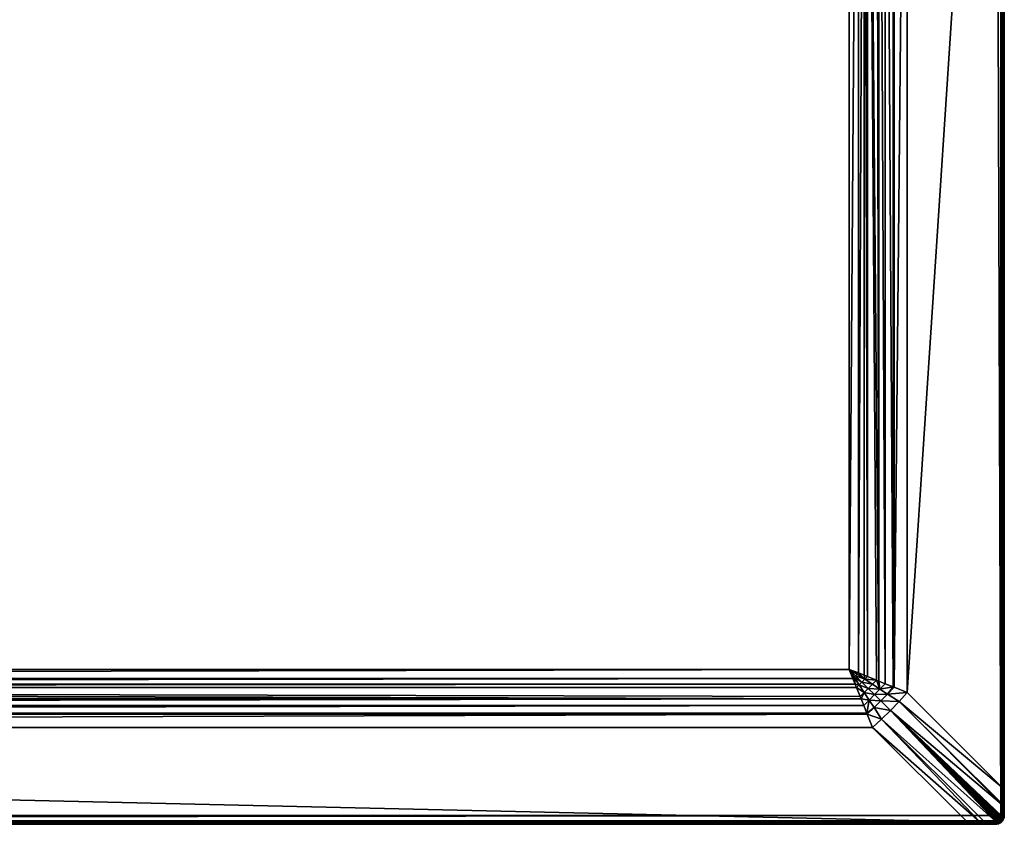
# Model space of a CAD drawing. Header units: inches. Extents: x 12 to 2412, y 21 to 921.
# Tile 5 of 6: x 1862 to 2412, y 21 to 471. Entities that reach past the tile are written whole.
import ezdxf

# ---------------------------------------------------------------- set-up
doc = ezdxf.new("R2010")
doc.units = ezdxf.units.IN
doc.header["$MEASUREMENT"] = 0
doc.layers.get('0').update_dxf_attribs({"true_color": 0x863b08})

msp = doc.modelspace()

# ---------------------------------------------------------------- meshes
at = {"color": 61, "true_color": 0xd6e5a6}
mesh = msp.add_polyface(dxfattribs=at)
corners = [(495.23, 921.07, 717.5), (33.04, 921.07, 714.93), (17.23, 921.07, 717.5), (973.23, 921.07, 717.5), (973.23, 921.07, 714.93), (495.23, 921.07, 714.93), (17.23, 21.07, 717.5), (33.04, 21.07, 714.93), (495.23, 21.07, 717.5), (495.23, 21.07, 714.93), (973.23, 21.07, 717.5), (2407.23, 919.07, 719.5), (17.23, 919.07, 719.5), (14.23, 26.07, 719.5), (96.1, 838.71, 689.6), (95.59, 842.65, 689.87), (96.86, 839.47, 689.63), (98.89, 834.4, 689.5), (95.34, 837.95, 689.59), (94.58, 837.19, 689.6), (98.89, 107.74, 689.5), (93.82, 836.43, 689.63), (96.86, 102.67, 689.63), (96.1, 103.43, 689.6), (95.34, 104.19, 689.59), (94.58, 104.95, 689.6), (1451.23, 921.07, 717.5), (17.23, 921.04, 717.85), (2407.23, 921.04, 717.85), (17.23, 920.95, 718.18), (2407.23, 920.95, 718.18), (17.23, 920.8, 718.5), (2407.23, 920.8, 718.5), (17.23, 920.6, 718.79), (2407.23, 920.6, 718.79), (17.23, 920.36, 719.03), (2407.23, 920.36, 719.03), (17.23, 920.07, 719.23), (2407.23, 920.07, 719.23), (17.23, 919.75, 719.38), (2407.23, 919.75, 719.38), (17.23, 919.42, 719.47), (2407.23, 919.42, 719.47), (17.23, 21.1, 717.85), (2407.23, 21.19, 718.18), (17.23, 21.19, 718.18), (2407.23, 21.34, 718.5), (17.23, 21.34, 718.5), (2407.23, 21.54, 718.79), (17.23, 21.54, 718.79), (2407.23, 21.78, 719.03), (17.23, 21.78, 719.03), (2407.23, 22.07, 719.23), (17.23, 22.07, 719.23), (2407.23, 22.39, 719.38), (17.23, 22.39, 719.38), (2407.23, 22.72, 719.47), (17.23, 22.72, 719.47), (2407.23, 23.07, 719.5), (17.23, 23.07, 719.5), (33.04, 921.05, 714.62), (33.04, 21.09, 714.62), (973.23, 21.07, 714.93)]
mesh.append_faces([[corners[k] for k in face] for face in [(0, 1, 2), (3, 4, 0), (0, 4, 5), (0, 5, 1), (6, 7, 8), (8, 7, 9), (8, 9, 10), (11, 12, 13), (14, 15, 16), (14, 16, 17), (18, 17, 19), (18, 14, 17), (17, 20, 21), (20, 22, 23), (24, 20, 23), (24, 25, 20), (26, 3, 27), (27, 3, 0), (27, 0, 2), (28, 27, 29), (30, 29, 31), (32, 31, 33), (34, 33, 35), (36, 35, 37), (38, 37, 39), (40, 39, 41), (42, 41, 12), (6, 8, 43), (43, 8, 10), (43, 44, 45), (45, 46, 47), (47, 48, 49), (49, 50, 51), (51, 52, 53), (53, 54, 55), (55, 56, 57), (57, 58, 59), (1, 5, 60), (60, 5, 4), (61, 62, 9), (61, 9, 7)]], dxfattribs={"color": 61})
mesh = msp.add_polyface(dxfattribs=at)
corners = [(973.23, 921.07, 717.5), (1451.23, 921.07, 714.93), (973.23, 921.07, 714.93), (973.23, 21.07, 717.5), (495.23, 21.07, 714.93), (973.23, 21.07, 714.93), (1451.23, 21.07, 717.5), (2410.23, 26.07, 719.5), (14.23, 26.07, 719.5), (17.23, 23.07, 719.5), (2325.56, 834.4, 689.5), (98.89, 107.74, 689.5), (98.89, 834.4, 689.5), (33.04, 22.42, 713.04), (85.92, 75.3, 694.91), (2391.41, 22.42, 713.04), (33.04, 919.72, 713.04), (2338.53, 866.84, 694.91), (85.92, 866.84, 694.91), (95.59, 842.65, 689.87), (2327.59, 839.47, 689.63), (96.86, 839.47, 689.63), (94.84, 844.53, 690.01), (2329.61, 844.53, 690.01), (92.83, 849.55, 690.65), (2332.13, 850.84, 690.88), (89.09, 858.92, 692.56), (2333.61, 854.53, 691.55), (90.84, 854.53, 691.55), (92.32, 850.84, 690.88), (88.88, 859.45, 692.69), (2335.58, 859.45, 692.69), (94.84, 97.61, 690.01), (2332.13, 91.3, 690.88), (92.83, 92.59, 690.65), (2335.58, 82.69, 692.69), (88.88, 82.69, 692.69), (2335.37, 83.22, 692.56), (89.09, 83.22, 692.56), (2333.61, 87.61, 691.55), (90.84, 87.61, 691.55), (92.32, 91.3, 690.88), (2325.56, 107.74, 689.5), (96.86, 102.67, 689.63), (2327.59, 102.67, 689.63), (95.59, 99.49, 689.87), (2328.86, 99.49, 689.87), (2407.23, 21.1, 717.85), (17.23, 21.1, 717.85), (2391.41, 921.05, 714.62), (33.04, 921.05, 714.62), (2391.42, 920.97, 714.32), (33.04, 920.97, 714.32), (2391.42, 920.86, 714.03), (33.04, 920.86, 714.03), (2391.42, 920.7, 713.77), (33.04, 920.7, 713.77), (2391.42, 920.5, 713.53), (33.04, 920.5, 713.53), (2391.42, 920.27, 713.32), (33.04, 920.27, 713.32), (2391.42, 920, 713.16), (33.04, 920, 713.16), (2391.42, 919.72, 713.04), (1451.23, 21.07, 714.93), (33.04, 21.09, 714.62), (2391.41, 21.09, 714.62), (33.04, 21.17, 714.32), (2391.42, 21.17, 714.32), (33.04, 21.28, 714.03), (2391.42, 21.28, 714.03), (33.04, 21.44, 713.77), (2391.42, 21.44, 713.77), (33.04, 21.64, 713.53), (2391.42, 21.64, 713.53), (33.04, 21.87, 713.32), (2391.42, 21.87, 713.32), (33.04, 22.14, 713.16), (2391.42, 22.14, 713.16)]
mesh.append_faces([[corners[k] for k in face] for face in [(0, 1, 2), (3, 4, 5), (3, 5, 6), (7, 8, 9), (10, 11, 12), (13, 14, 15), (16, 17, 18), (19, 20, 21), (21, 10, 12), (22, 23, 19), (24, 25, 22), (26, 27, 28), (28, 25, 29), (29, 25, 24), (18, 17, 30), (30, 31, 26), (32, 33, 34), (35, 14, 36), (37, 36, 38), (39, 38, 40), (33, 40, 41), (33, 41, 34), (11, 42, 43), (43, 44, 45), (45, 46, 32), (3, 47, 48), (2, 49, 50), (50, 51, 52), (52, 53, 54), (54, 55, 56), (56, 57, 58), (58, 59, 60), (60, 61, 62), (62, 63, 16), (64, 5, 65), (66, 65, 67), (68, 67, 69), (70, 69, 71), (72, 71, 73), (74, 73, 75), (76, 75, 77), (78, 77, 13)]], dxfattribs={"color": 61})
mesh = msp.add_polyface(dxfattribs=at)
corners = [(2407.23, 921.07, 717.5), (2391.41, 921.07, 714.93), (1929.23, 921.07, 717.5), (1929.23, 921.07, 714.93), (1451.23, 921.07, 717.5), (1929.23, 21.07, 717.5), (2391.42, 21.07, 714.93), (2407.23, 21.07, 717.5), (1451.23, 21.07, 717.5), (1451.23, 21.07, 714.93), (1929.23, 21.07, 714.93), (17.23, 23.07, 719.5), (2407.23, 23.07, 719.5), (2410.23, 26.07, 719.5), (2407.23, 919.07, 719.5), (14.23, 26.07, 719.5), (2325.56, 834.4, 689.5), (2327.59, 839.47, 689.63), (2328.35, 838.71, 689.6), (2329.11, 837.95, 689.59), (2329.87, 837.19, 689.6), (2330.63, 836.43, 689.63), (2325.56, 107.74, 689.5), (2328.35, 103.43, 689.6), (2327.59, 102.67, 689.63), (2329.11, 104.19, 689.59), (2329.87, 104.95, 689.6), (2407.23, 921.04, 717.85), (17.23, 920.95, 718.18), (2407.23, 920.95, 718.18), (17.23, 920.8, 718.5), (2407.23, 920.8, 718.5), (17.23, 920.6, 718.79), (2407.23, 920.6, 718.79), (17.23, 920.36, 719.03), (2407.23, 920.36, 719.03), (17.23, 920.07, 719.23), (2407.23, 920.07, 719.23), (17.23, 919.75, 719.38), (2407.23, 919.75, 719.38), (17.23, 919.42, 719.47), (2407.23, 919.42, 719.47), (17.23, 919.07, 719.5), (973.23, 21.07, 717.5), (2407.23, 21.1, 717.85), (17.23, 21.1, 717.85), (2407.23, 21.19, 718.18), (17.23, 21.19, 718.18), (2407.23, 21.34, 718.5), (17.23, 21.34, 718.5), (2407.23, 21.54, 718.79), (17.23, 21.54, 718.79), (2407.23, 21.78, 719.03), (17.23, 21.78, 719.03), (2407.23, 22.07, 719.23), (17.23, 22.07, 719.23), (2407.23, 22.39, 719.38), (17.23, 22.39, 719.38), (2407.23, 22.72, 719.47), (17.23, 22.72, 719.47), (2391.41, 921.05, 714.62), (1451.23, 921.07, 714.93), (2391.41, 21.09, 714.62)]
mesh.append_faces([[corners[k] for k in face] for face in [(0, 1, 2), (2, 1, 3), (2, 3, 4), (5, 6, 7), (8, 9, 5), (5, 9, 10), (5, 10, 6), (11, 12, 13), (13, 14, 15), (16, 17, 18), (19, 16, 18), (19, 20, 16), (21, 22, 16), (23, 24, 22), (25, 22, 26), (25, 23, 22), (0, 2, 27), (27, 2, 4), (27, 28, 29), (29, 30, 31), (31, 32, 33), (33, 34, 35), (35, 36, 37), (37, 38, 39), (39, 40, 41), (41, 42, 14), (43, 8, 44), (44, 8, 5), (44, 5, 7), (45, 44, 46), (47, 46, 48), (49, 48, 50), (51, 50, 52), (53, 52, 54), (55, 54, 56), (57, 56, 58), (59, 58, 12), (60, 61, 3), (60, 3, 1), (6, 10, 62), (62, 10, 9)]], dxfattribs={"color": 61})
mesh = msp.add_polyface(dxfattribs=at)
corners = [(1451.23, 921.07, 717.5), (1929.23, 921.07, 714.93), (1451.23, 921.07, 714.93), (973.23, 921.07, 717.5), (1451.23, 21.07, 717.5), (973.23, 21.07, 714.93), (1451.23, 21.07, 714.93), (2325.56, 107.74, 689.5), (98.89, 107.74, 689.5), (2325.56, 834.4, 689.5), (2391.41, 22.42, 713.04), (85.92, 75.3, 694.91), (2338.53, 75.3, 694.91), (2391.42, 919.72, 713.04), (2338.53, 866.84, 694.91), (33.04, 919.72, 713.04), (96.86, 839.47, 689.63), (2327.59, 839.47, 689.63), (95.59, 842.65, 689.87), (2329.61, 844.53, 690.01), (2328.86, 842.65, 689.87), (94.84, 844.53, 690.01), (2332.13, 850.84, 690.88), (2331.62, 849.55, 690.65), (90.84, 854.53, 691.55), (2333.61, 854.53, 691.55), (88.88, 859.45, 692.69), (2335.58, 859.45, 692.69), (89.09, 858.92, 692.56), (2335.37, 858.92, 692.56), (2331.62, 92.59, 690.65), (2332.13, 91.3, 690.88), (94.84, 97.61, 690.01), (2335.58, 82.69, 692.69), (88.88, 82.69, 692.69), (2335.37, 83.22, 692.56), (89.09, 83.22, 692.56), (2333.61, 87.61, 691.55), (90.84, 87.61, 691.55), (96.86, 102.67, 689.63), (2327.59, 102.67, 689.63), (95.59, 99.49, 689.87), (2328.86, 99.49, 689.87), (2329.61, 97.61, 690.01), (17.23, 921.04, 717.85), (2407.23, 921.04, 717.85), (973.23, 921.07, 714.93), (2391.41, 921.05, 714.62), (33.04, 921.05, 714.62), (2391.42, 920.97, 714.32), (33.04, 920.97, 714.32), (2391.42, 920.86, 714.03), (33.04, 920.86, 714.03), (2391.42, 920.7, 713.77), (33.04, 920.7, 713.77), (2391.42, 920.5, 713.53), (33.04, 920.5, 713.53), (2391.42, 920.27, 713.32), (33.04, 920.27, 713.32), (2391.42, 920, 713.16), (33.04, 920, 713.16), (33.04, 21.09, 714.62), (2391.41, 21.09, 714.62), (33.04, 21.17, 714.32), (2391.42, 21.17, 714.32), (33.04, 21.28, 714.03), (2391.42, 21.28, 714.03), (33.04, 21.44, 713.77), (2391.42, 21.44, 713.77), (33.04, 21.64, 713.53), (2391.42, 21.64, 713.53), (33.04, 21.87, 713.32), (2391.42, 21.87, 713.32), (33.04, 22.14, 713.16), (2391.42, 22.14, 713.16), (33.04, 22.42, 713.04)]
mesh.append_faces([[corners[k] for k in face] for face in [(0, 1, 2), (0, 2, 3), (4, 5, 6), (7, 8, 9), (10, 11, 12), (13, 14, 15), (16, 17, 9), (18, 19, 20), (18, 20, 17), (21, 22, 23), (21, 23, 19), (24, 25, 22), (26, 14, 27), (28, 27, 29), (28, 29, 25), (30, 31, 32), (12, 11, 33), (33, 34, 35), (35, 36, 37), (37, 38, 31), (39, 7, 40), (41, 40, 42), (32, 42, 43), (32, 43, 30), (0, 44, 45), (46, 2, 47), (48, 47, 49), (50, 49, 51), (52, 51, 53), (54, 53, 55), (56, 55, 57), (58, 57, 59), (60, 59, 13), (6, 61, 62), (62, 63, 64), (64, 65, 66), (66, 67, 68), (68, 69, 70), (70, 71, 72), (72, 73, 74), (74, 75, 10)]], dxfattribs={"color": 61})
mesh = msp.add_polyface(dxfattribs=at)
corners = [(2410.87, 900.26, 713.04), (2357.99, 94.76, 694.91), (2357.99, 847.38, 694.91), (2410.76, 907.3, 713.23), (2353.36, 852.41, 693.74), (2409.92, 918.25, 714.31), (2409.97, 918.19, 714.31), (2348.53, 857.37, 693.35), (2410.23, 917.79, 714.29), (2410.43, 917.35, 714.26), (2410.45, 917.29, 714.26), (2410.56, 916.83, 714.21), (2410.61, 916.35, 714.15), (2410.72, 909.78, 713.48), (2408.23, 919.36, 714.23), (2408.29, 919.34, 714.24), (2407.76, 919.44, 714.18), (2408.74, 919.18, 714.28), (2409.16, 918.94, 714.3), (2409.22, 918.91, 714.31), (2409.59, 918.61, 714.32), (2409.68, 918.52, 714.32), (2343.56, 862.2, 693.74), (2338.53, 866.84, 694.91), (2391.42, 919.72, 713.04), (2400.35, 919.57, 713.36), (2400.93, 919.56, 713.42), (2407.51, 919.45, 714.15), (2350.6, 844.42, 692.69), (2346.95, 848.25, 691.99), (2343.21, 852.05, 691.75), (2350.08, 844.21, 692.56), (2342.72, 845.51, 691.09), (2345.69, 842.45, 691.55), (2341.99, 840.98, 690.88), (2350.08, 97.93, 692.56), (2350.6, 97.72, 692.69), (2407.23, 919.75, 719.38), (2407.23, 919.42, 719.47), (2407.87, 919.7, 719.38), (2407.23, 919.07, 719.5), (2407.81, 919.37, 719.47), (2400.34, 919.88, 713.47)]
mesh.append_faces([[corners[k] for k in face] for face in [(0, 1, 2), (0, 2, 3), (3, 2, 4), (5, 6, 7), (6, 8, 7), (7, 8, 9), (7, 9, 10), (10, 11, 7), (7, 11, 12), (7, 12, 4), (4, 12, 13), (4, 13, 3), (14, 15, 7), (14, 7, 16), (15, 17, 7), (7, 17, 18), (7, 18, 19), (19, 20, 7), (7, 20, 21), (7, 21, 5), (22, 23, 24), (24, 25, 22), (22, 25, 26), (22, 26, 7), (7, 26, 27), (7, 27, 16), (4, 2, 28), (7, 4, 29), (22, 7, 30), (4, 28, 29), (29, 28, 31), (29, 31, 32), (31, 33, 32), (32, 33, 34), (7, 29, 30), (30, 29, 32), (35, 31, 28), (36, 28, 2), (37, 38, 39), (38, 40, 41), (26, 42, 27)]], dxfattribs={"color": 61})
mesh = msp.add_polyface(dxfattribs=at)
corners = [(2410.23, 26.07, 719.5), (2407.23, 23.07, 719.5), (2407.75, 23.12, 719.5), (2407.75, 919.02, 719.5), (2407.23, 919.07, 719.5), (2410.18, 916.59, 719.5), (2410.23, 916.07, 719.5), (2408.25, 23.25, 719.5), (2408.73, 23.47, 719.5), (2409.15, 23.77, 719.5), (2409.52, 918, 719.5), (2409.15, 918.37, 719.5), (2409.52, 24.14, 719.5), (2408.73, 918.67, 719.5), (2408.25, 918.89, 719.5), (2409.79, 918.22, 719.47), (2409.8, 23.01, 719.23), (2409.59, 23.25, 719.38), (2409.23, 22.61, 719.23), (2409.07, 22.88, 719.38), (2409.79, 23.92, 719.47), (2409.38, 23.51, 719.47), (2408.9, 23.17, 719.47), (2408.49, 22.61, 719.38), (2408.37, 22.92, 719.47), (2409.82, 24.57, 719.5), (2407.81, 22.77, 719.47), (2407.23, 22.72, 719.47), (2409.41, 23.37, 714.31), (2409.68, 23.62, 714.32), (2409.6, 23.12, 714.42), (2409.35, 23.33, 714.31), (2409.54, 23.07, 714.42), (2409.71, 22.84, 714.57), (2409.78, 22.89, 714.57), (2408.95, 23.07, 714.29), (2409.09, 22.79, 714.4), (2409.23, 22.52, 714.55), (2408.51, 22.87, 714.26), (2408.6, 22.56, 714.36), (2408.45, 22.85, 714.26), (2408.54, 22.54, 714.36)]
mesh.append_faces([[corners[k] for k in face] for face in [(0, 1, 2), (3, 4, 5), (5, 4, 6), (6, 4, 0), (2, 7, 0), (0, 7, 8), (0, 8, 9), (5, 10, 11), (12, 0, 9), (11, 13, 5), (5, 13, 14), (5, 14, 3), (15, 11, 10), (16, 17, 18), (18, 17, 19), (17, 20, 21), (17, 21, 19), (19, 21, 22), (19, 22, 23), (23, 22, 24), (20, 25, 12), (20, 12, 21), (21, 12, 9), (21, 9, 22), (22, 9, 8), (22, 8, 24), (24, 8, 7), (24, 7, 26), (26, 7, 2), (26, 2, 27), (28, 29, 30), (31, 28, 32), (32, 28, 30), (32, 30, 33), (33, 30, 34), (35, 31, 36), (36, 31, 32), (36, 32, 37), (37, 32, 33), (38, 35, 39), (39, 35, 36), (40, 38, 41)]], dxfattribs={"color": 61})
mesh = msp.add_polyface(dxfattribs=at)
corners = [(2412.23, 26.07, 717.5), (2412.23, 33.1, 715.29), (2412.23, 41.88, 714.93), (2412.23, 204.07, 717.5), (2412.23, 204.07, 714.93), (2412.23, 382.07, 717.5), (2412.23, 382.07, 714.93), (2412.2, 26.07, 717.85), (2412.11, 916.07, 718.18), (2412.11, 26.07, 718.18), (2411.96, 916.07, 718.5), (2411.96, 26.07, 718.5), (2411.76, 916.07, 718.79), (2411.76, 26.07, 718.79), (2411.51, 916.07, 719.03), (2411.51, 26.07, 719.03), (2411.23, 916.07, 719.23), (2411.23, 26.07, 719.23), (2410.91, 916.07, 719.38), (2410.91, 26.07, 719.38), (2410.57, 916.07, 719.47), (2410.57, 26.07, 719.47), (2410.23, 916.07, 719.5), (2410.23, 26.07, 719.5), (2412.23, 560.07, 714.93), (2412.2, 41.88, 714.62), (2412.13, 900.26, 714.32), (2412.13, 41.88, 714.32), (2412.01, 41.88, 714.03), (2412.01, 900.26, 714.03), (2411.85, 41.88, 713.77), (2411.85, 900.26, 713.77), (2411.65, 41.88, 713.53), (2411.65, 900.26, 713.53), (2411.42, 41.88, 713.32), (2411.42, 900.26, 713.32), (2411.16, 41.88, 713.16), (2411.16, 900.26, 713.16), (2410.87, 41.88, 713.04), (2410.72, 32.37, 713.42), (2410.73, 32.94, 713.36), (2411.04, 32.95, 713.47), (2412.23, 26.07, 716.09), (2412.2, 33.07, 714.96), (2412.12, 33.05, 714.65), (2411.99, 33.02, 714.35), (2411.81, 33, 714.07), (2411.59, 32.98, 713.83), (2411.33, 32.96, 713.63)]
mesh.append_faces([[corners[k] for k in face] for face in [(0, 1, 2), (0, 2, 3), (3, 2, 4), (3, 4, 5), (5, 4, 6), (0, 3, 7), (7, 3, 5), (7, 8, 9), (9, 10, 11), (11, 12, 13), (13, 14, 15), (15, 16, 17), (17, 18, 19), (19, 20, 21), (21, 22, 23), (24, 6, 25), (25, 6, 4), (25, 4, 2), (26, 27, 28), (29, 28, 30), (31, 30, 32), (33, 32, 34), (35, 34, 36), (37, 36, 38), (39, 40, 41), (1, 42, 43), (2, 1, 25), (25, 1, 43), (25, 43, 27), (27, 43, 44), (27, 44, 28), (28, 44, 45), (28, 45, 30), (30, 45, 46), (30, 46, 32), (32, 46, 47), (32, 47, 34), (34, 47, 48), (34, 48, 36), (36, 48, 41), (36, 41, 38), (38, 41, 40)]], dxfattribs={"color": 61})
mesh = msp.add_polyface(dxfattribs=at)
corners = [(2412.23, 738.07, 717.5), (2412.23, 900.26, 714.93), (2412.23, 916.07, 717.5), (2412.23, 382.07, 717.5), (2412.23, 382.07, 714.93), (2412.23, 560.07, 717.5), (2412.23, 560.07, 714.93), (2412.23, 738.07, 714.93), (2412.2, 916.07, 717.85), (2412.2, 26.07, 717.85), (2412.11, 916.07, 718.18), (2412.11, 26.07, 718.18), (2411.96, 916.07, 718.5), (2411.96, 26.07, 718.5), (2411.76, 916.07, 718.79), (2411.76, 26.07, 718.79), (2411.51, 916.07, 719.03), (2411.51, 26.07, 719.03), (2411.23, 916.07, 719.23), (2411.23, 26.07, 719.23), (2410.91, 916.07, 719.38), (2410.91, 26.07, 719.38), (2410.57, 916.07, 719.47), (2410.57, 26.07, 719.47), (2410.23, 916.07, 719.5), (2412.23, 907.18, 715.15), (2412.2, 907.2, 714.83), (2412.2, 900.26, 714.62), (2412.12, 907.22, 714.52), (2412.13, 900.26, 714.32), (2411.99, 907.24, 714.22), (2412.01, 900.26, 714.03), (2411.82, 907.26, 713.95), (2411.85, 900.26, 713.77), (2411.6, 907.27, 713.71), (2411.65, 900.26, 713.53), (2411.35, 907.28, 713.5), (2411.42, 900.26, 713.32), (2411.07, 907.29, 713.34), (2411.16, 900.26, 713.16), (2410.76, 907.3, 713.23), (2410.87, 900.26, 713.04), (2412.2, 41.88, 714.62), (2412.13, 41.88, 714.32), (2412.01, 41.88, 714.03), (2411.85, 41.88, 713.77), (2411.65, 41.88, 713.53), (2411.42, 41.88, 713.32), (2411.16, 41.88, 713.16), (2410.87, 41.88, 713.04)]
mesh.append_faces([[corners[k] for k in face] for face in [(0, 1, 2), (3, 4, 5), (5, 4, 6), (5, 6, 0), (0, 6, 7), (0, 7, 1), (3, 5, 8), (8, 5, 0), (8, 0, 2), (3, 8, 9), (9, 8, 10), (11, 10, 12), (13, 12, 14), (15, 14, 16), (17, 16, 18), (19, 18, 20), (21, 20, 22), (23, 22, 24), (25, 1, 26), (26, 1, 27), (26, 27, 28), (28, 27, 29), (28, 29, 30), (30, 29, 31), (30, 31, 32), (32, 31, 33), (34, 33, 35), (36, 35, 37), (38, 37, 39), (40, 39, 41), (1, 7, 27), (27, 7, 6), (6, 42, 27), (27, 42, 43), (27, 43, 29), (29, 44, 31), (31, 45, 33), (33, 46, 35), (35, 47, 37), (37, 48, 39), (39, 49, 41)]], dxfattribs={"color": 61})
mesh = msp.add_polyface(dxfattribs=at)
corners = [(2410.87, 41.88, 713.04), (2357.99, 94.76, 694.91), (2410.87, 900.26, 713.04), (2398.46, 22.54, 713.23), (2338.53, 75.3, 694.91), (2343.56, 79.94, 693.74), (2409.41, 23.37, 714.31), (2409.35, 23.33, 714.31), (2348.53, 84.77, 693.35), (2408.95, 23.07, 714.29), (2408.51, 22.87, 714.26), (2408.45, 22.85, 714.26), (2407.99, 22.73, 714.21), (2407.51, 22.69, 714.15), (2400.93, 22.58, 713.48), (2410.51, 25.06, 714.23), (2410.5, 25.01, 714.24), (2410.6, 25.54, 714.18), (2410.33, 24.56, 714.28), (2410.1, 24.13, 714.3), (2410.06, 24.08, 714.31), (2409.76, 23.7, 714.32), (2409.68, 23.62, 714.32), (2353.36, 89.73, 693.74), (2410.73, 32.94, 713.36), (2410.72, 32.37, 713.42), (2410.61, 25.79, 714.15), (2345.69, 99.69, 691.55), (2341.99, 840.98, 690.88), (2345.69, 842.45, 691.55), (2350.08, 97.93, 692.56), (2350.08, 844.21, 692.56), (2350.6, 844.42, 692.69), (2350.6, 97.72, 692.69), (2357.99, 847.38, 694.91), (2339.41, 86.34, 691.99), (2343.21, 90.09, 691.75), (2346.95, 93.89, 691.99), (2341.99, 101.16, 690.88), (2342.72, 96.63, 691.09), (2339.71, 93.58, 690.94)]
mesh.append_faces([[corners[k] for k in face] for face in [(0, 1, 2), (3, 4, 5), (6, 7, 8), (7, 9, 8), (8, 9, 10), (8, 10, 11), (11, 12, 8), (8, 12, 13), (8, 13, 5), (5, 13, 14), (5, 14, 3), (15, 16, 8), (15, 8, 17), (16, 18, 8), (8, 18, 19), (8, 19, 20), (20, 21, 8), (8, 21, 22), (8, 22, 6), (23, 1, 0), (0, 24, 23), (23, 24, 25), (23, 25, 8), (8, 25, 26), (8, 26, 17), (27, 28, 29), (27, 29, 30), (29, 31, 30), (30, 32, 33), (33, 34, 1), (8, 5, 35), (23, 8, 36), (1, 23, 37), (38, 27, 39), (39, 27, 30), (39, 30, 37), (37, 30, 33), (37, 33, 1), (23, 36, 37), (37, 36, 40), (8, 35, 36)]], dxfattribs={"color": 61})
mesh = msp.add_polyface(dxfattribs=at)
corners = [(2331.13, 843.02, 689.9), (2329.61, 844.53, 690.01), (2331.62, 849.55, 690.65), (2338.53, 866.84, 694.91), (2343.56, 862.2, 693.74), (2339.41, 855.8, 691.99), (2332.13, 850.84, 690.88), (2333.61, 854.53, 691.55), (2336.67, 851.57, 691.09), (2335.37, 858.92, 692.56), (2335.58, 859.45, 692.69), (2342.72, 845.51, 691.09), (2341.99, 840.98, 690.88), (2338.46, 842.75, 690.4), (2333.91, 847.3, 690.4), (2340.71, 840.46, 690.65), (2335.68, 838.45, 690.01), (2334.17, 839.98, 689.9), (2333.8, 837.7, 689.87), (2329.87, 837.19, 689.6), (2330.63, 836.43, 689.63), (2325.56, 834.4, 689.5), (2343.21, 852.05, 691.75), (2339.71, 848.56, 690.94), (2336.19, 845.03, 690.31), (2332.65, 841.5, 689.86), (2329.11, 837.95, 689.59), (2328.35, 838.71, 689.6), (2327.59, 839.47, 689.63), (2328.86, 842.65, 689.87), (2330.63, 105.71, 689.63), (2325.56, 107.74, 689.5), (2335.68, 103.69, 690.01), (2341.99, 101.16, 690.88)]
mesh.append_faces([[corners[k] for k in face] for face in [(0, 1, 2), (3, 4, 5), (6, 7, 8), (8, 7, 9), (8, 9, 5), (5, 9, 10), (5, 10, 3), (11, 12, 13), (6, 8, 2), (2, 8, 14), (2, 14, 0), (12, 15, 13), (13, 15, 16), (13, 16, 17), (17, 16, 18), (17, 18, 19), (19, 18, 20), (19, 20, 21), (4, 22, 5), (5, 22, 23), (5, 23, 8), (8, 23, 24), (8, 24, 14), (14, 24, 25), (14, 25, 0), (0, 25, 26), (0, 26, 27), (27, 28, 0), (0, 28, 29), (0, 29, 1), (22, 11, 23), (23, 11, 13), (23, 13, 24), (24, 13, 17), (24, 17, 25), (25, 17, 19), (25, 19, 26), (18, 30, 20), (20, 30, 31), (16, 32, 18), (16, 15, 33), (33, 15, 12)]], dxfattribs={"color": 61})
mesh = msp.add_polyface(dxfattribs=at)
corners = [(2341.99, 101.16, 690.88), (2340.71, 101.68, 690.65), (2335.68, 838.45, 690.01), (2335.68, 103.69, 690.01), (2333.8, 837.7, 689.87), (2333.8, 104.44, 689.87), (2330.63, 105.71, 689.63), (2341.99, 840.98, 690.88), (2345.69, 99.69, 691.55), (2325.56, 107.74, 689.5), (2329.87, 104.95, 689.6), (2334.17, 102.16, 689.9), (2343.56, 79.94, 693.74), (2338.53, 75.3, 694.91), (2335.58, 82.69, 692.69), (2339.41, 86.34, 691.99), (2335.37, 83.22, 692.56), (2336.67, 90.57, 691.09), (2333.61, 87.61, 691.55), (2332.13, 91.3, 690.88), (2333.91, 94.84, 690.4), (2342.72, 96.63, 691.09), (2338.46, 99.39, 690.4), (2331.62, 92.59, 690.65), (2329.61, 97.61, 690.01), (2331.13, 99.12, 689.9), (2328.86, 99.49, 689.87), (2328.35, 103.43, 689.6), (2327.59, 102.67, 689.63), (2346.95, 93.89, 691.99), (2339.71, 93.58, 690.94), (2336.19, 97.11, 690.31), (2332.65, 100.64, 689.86), (2329.11, 104.19, 689.59), (2343.21, 90.09, 691.75)]
mesh.append_faces([[corners[k] for k in face] for face in [(0, 1, 2), (2, 1, 3), (4, 3, 5), (4, 5, 6), (0, 7, 8), (9, 6, 10), (11, 3, 1), (12, 13, 14), (12, 14, 15), (15, 14, 16), (15, 16, 17), (16, 18, 17), (17, 18, 19), (17, 19, 20), (0, 21, 1), (1, 21, 22), (1, 22, 11), (19, 23, 20), (20, 23, 24), (20, 24, 25), (25, 24, 26), (25, 26, 27), (27, 26, 28), (29, 30, 21), (21, 30, 31), (21, 31, 22), (22, 31, 32), (22, 32, 11), (11, 32, 33), (11, 33, 10), (10, 6, 11), (11, 6, 5), (11, 5, 3), (34, 15, 17), (34, 17, 30), (30, 17, 20), (30, 20, 31), (31, 20, 25), (31, 25, 32), (32, 25, 27), (32, 27, 33)]], dxfattribs={"color": 61})
mesh = msp.add_polyface(dxfattribs=at)
corners = [(2407.23, 21.07, 717.5), (2391.42, 21.07, 714.93), (2398.33, 21.07, 715.15), (2407.23, 21.07, 716.09), (2391.41, 22.42, 713.04), (2338.53, 75.3, 694.91), (2398.46, 22.54, 713.23), (2407.23, 21.54, 718.79), (2407.97, 21.85, 719.03), (2407.23, 21.78, 719.03), (2407.92, 22.13, 719.23), (2407.23, 22.07, 719.23), (2407.87, 22.44, 719.38), (2407.23, 22.39, 719.38), (2407.81, 22.77, 719.47), (2407.23, 22.72, 719.47), (2407.75, 23.12, 719.5), (2407.23, 23.07, 719.5), (2400.93, 22.58, 713.48), (2407.51, 22.69, 714.15), (2407.49, 22.35, 714.24), (2398.35, 21.1, 714.83), (2391.41, 21.09, 714.62), (2398.37, 21.17, 714.52), (2391.42, 21.17, 714.32), (2398.39, 21.3, 714.22), (2391.42, 21.28, 714.03), (2398.41, 21.48, 713.95), (2391.42, 21.44, 713.77), (2398.43, 21.69, 713.71), (2391.42, 21.64, 713.53), (2398.44, 21.95, 713.5), (2391.42, 21.87, 713.32), (2398.45, 22.23, 713.34), (2391.42, 22.14, 713.16), (2407.27, 21.1, 715.75), (2407.32, 21.19, 715.42), (2407.37, 21.33, 715.11), (2407.41, 21.53, 714.83), (2407.44, 21.77, 714.59), (2407.47, 22.05, 714.39)]
mesh.append_faces([[corners[k] for k in face] for face in [(0, 1, 2), (0, 2, 3), (4, 5, 6), (7, 8, 9), (9, 10, 11), (11, 12, 13), (13, 14, 15), (15, 16, 17), (18, 19, 20), (2, 1, 21), (21, 1, 22), (21, 22, 23), (23, 22, 24), (23, 24, 25), (25, 24, 26), (25, 26, 27), (27, 26, 28), (27, 28, 29), (29, 28, 30), (29, 30, 31), (31, 30, 32), (31, 32, 33), (33, 32, 34), (33, 34, 6), (6, 34, 4), (3, 2, 35), (35, 2, 21), (35, 21, 36), (36, 21, 23), (36, 23, 37), (37, 23, 25), (37, 25, 38), (38, 25, 27), (38, 27, 39), (39, 27, 29), (39, 29, 40), (40, 29, 31), (40, 31, 20), (20, 31, 33), (20, 33, 18), (18, 33, 6)]], dxfattribs={"color": 61})
mesh = msp.add_polyface(dxfattribs=at)
corners = [(2412.23, 26.07, 716.09), (2412.23, 33.1, 715.29), (2412.23, 26.07, 717.5), (2412.13, 25.2, 716.15), (2412.21, 25.66, 716.12), (2412.2, 26.07, 717.85), (2412.15, 25.2, 717.5), (2412.11, 26.07, 718.18), (2412.12, 25.21, 717.85), (2411.96, 26.07, 718.5), (2412.03, 25.22, 718.18), (2411.76, 26.07, 718.79), (2411.89, 25.25, 718.5), (2411.51, 26.07, 719.03), (2411.69, 25.28, 718.79), (2411.23, 26.07, 719.23), (2411.45, 25.33, 719.03), (2410.91, 26.07, 719.38), (2411.17, 25.38, 719.23), (2410.57, 26.07, 719.47), (2410.85, 25.43, 719.38), (2410.52, 25.49, 719.47), (2410.23, 26.07, 719.5), (2410.18, 25.55, 719.5), (2410.72, 32.37, 713.42), (2411.04, 32.95, 713.47), (2410.61, 25.79, 714.15), (2412.2, 33.07, 714.96), (2412.2, 26.02, 715.75), (2412.12, 33.05, 714.65), (2412.11, 25.97, 715.42), (2411.99, 33.02, 714.35), (2411.96, 25.93, 715.11), (2411.81, 33, 714.07), (2411.77, 25.89, 714.83), (2411.59, 32.98, 713.83), (2411.53, 25.85, 714.59), (2411.33, 32.96, 713.63), (2411.25, 25.82, 714.39), (2410.94, 25.8, 714.24), (2410.92, 25.52, 714.28), (2411.23, 25.52, 714.43), (2411.51, 25.52, 714.63), (2411.75, 25.53, 714.87), (2411.94, 25.55, 715.15), (2412.09, 25.58, 715.46), (2412.18, 25.62, 715.78)]
mesh.append_faces([[corners[k] for k in face] for face in [(0, 1, 2), (2, 3, 4), (2, 4, 0), (2, 5, 6), (5, 7, 8), (7, 9, 10), (9, 11, 12), (11, 13, 14), (13, 15, 16), (15, 17, 18), (17, 19, 20), (20, 19, 21), (19, 22, 21), (21, 22, 23), (24, 25, 26), (27, 0, 28), (27, 28, 29), (29, 28, 30), (29, 30, 31), (31, 30, 32), (31, 32, 33), (33, 32, 34), (33, 34, 35), (35, 34, 36), (35, 36, 37), (37, 36, 38), (37, 38, 25), (25, 38, 39), (25, 39, 26), (40, 26, 39), (41, 39, 38), (42, 38, 36), (43, 36, 34), (43, 34, 44), (44, 34, 32), (44, 32, 45), (45, 32, 30), (45, 30, 46), (46, 30, 28), (4, 46, 28), (4, 28, 0)]], dxfattribs={"color": 61})
mesh = msp.add_polyface(dxfattribs=at)
corners = [(2409.49, 22.15, 718.79), (2409.98, 22.79, 719.03), (2409.37, 22.36, 719.03), (2408.78, 21.81, 718.79), (2408.69, 22.04, 719.03), (2409.8, 23.01, 719.23), (2409.23, 22.61, 719.23), (2408.59, 22.31, 719.23), (2407.97, 21.85, 719.03), (2407.92, 22.13, 719.23), (2409.07, 22.88, 719.38), (2408.49, 22.61, 719.38), (2407.87, 22.44, 719.38), (2407.23, 22.07, 719.23), (2408.37, 22.92, 719.47), (2407.81, 22.77, 719.47), (2407.23, 22.39, 719.38), (2409.23, 22.52, 714.55), (2409.71, 22.84, 714.57), (2409.34, 22.28, 714.75), (2409.87, 22.62, 714.78), (2409.44, 22.07, 715), (2410, 22.43, 715.02), (2409.51, 21.9, 715.28), (2408.6, 22.56, 714.36), (2409.09, 22.79, 714.4), (2408.69, 22.28, 714.52), (2408.76, 22.02, 714.72), (2408.82, 21.79, 714.96), (2408.54, 22.54, 714.36), (2408.51, 22.87, 714.26), (2408.62, 22.25, 714.51), (2408.68, 21.99, 714.71), (2407.99, 22.73, 714.21), (2408.45, 22.85, 714.26), (2408.03, 22.41, 714.31), (2408.06, 22.11, 714.46), (2408.08, 21.83, 714.66), (2407.51, 22.69, 714.15), (2407.49, 22.35, 714.24), (2407.47, 22.05, 714.39)]
mesh.append_faces([[corners[k] for k in face] for face in [(0, 1, 2), (0, 2, 3), (3, 2, 4), (1, 5, 2), (2, 5, 6), (2, 6, 4), (4, 6, 7), (4, 7, 8), (8, 7, 9), (6, 10, 7), (7, 10, 11), (7, 11, 9), (9, 11, 12), (9, 12, 13), (11, 14, 12), (12, 14, 15), (12, 15, 16), (17, 18, 19), (19, 18, 20), (19, 20, 21), (21, 22, 23), (24, 25, 26), (26, 25, 17), (26, 17, 27), (27, 17, 19), (27, 19, 28), (28, 19, 21), (29, 30, 24), (29, 24, 31), (31, 24, 26), (31, 26, 32), (32, 26, 27), (33, 34, 35), (35, 34, 29), (35, 29, 36), (36, 29, 31), (36, 31, 37), (38, 33, 39), (39, 33, 35), (39, 35, 40), (40, 35, 36)]], dxfattribs={"color": 61})
mesh = msp.add_polyface(dxfattribs=at)
corners = [(2408.09, 21.15, 717.5), (2407.23, 21.07, 717.5), (2407.23, 21.07, 716.09), (2408.01, 21.13, 716.15), (2408.09, 21.15, 716.16), (2408.94, 21.37, 717.5), (2408.93, 21.4, 717.85), (2408.09, 21.18, 717.85), (2407.23, 21.1, 717.85), (2408.89, 21.48, 718.18), (2408.07, 21.26, 718.18), (2407.23, 21.19, 718.18), (2408.84, 21.62, 718.5), (2408.05, 21.41, 718.5), (2407.23, 21.34, 718.5), (2408.78, 21.81, 718.79), (2408.01, 21.61, 718.79), (2407.23, 21.54, 718.79), (2408.69, 22.04, 719.03), (2407.97, 21.85, 719.03), (2407.92, 22.13, 719.23), (2407.23, 21.78, 719.03), (2408.04, 21.17, 715.81), (2408.08, 21.83, 714.66), (2408.62, 22.25, 714.51), (2408.68, 21.99, 714.71), (2408.09, 21.59, 714.9), (2408.73, 21.76, 714.95), (2408.08, 21.4, 715.18), (2408.77, 21.58, 715.23), (2408.07, 21.26, 715.49), (2408.79, 21.44, 715.54), (2408.78, 21.35, 715.86), (2407.47, 22.05, 714.39), (2408.06, 22.11, 714.46), (2407.44, 21.77, 714.59), (2407.41, 21.53, 714.83), (2407.37, 21.33, 715.11), (2407.32, 21.19, 715.42), (2407.27, 21.1, 715.75)]
mesh.append_faces([[corners[k] for k in face] for face in [(0, 1, 2), (2, 3, 0), (0, 3, 4), (0, 4, 5), (0, 6, 7), (0, 7, 1), (1, 7, 8), (7, 9, 10), (7, 10, 8), (8, 10, 11), (10, 12, 13), (10, 13, 11), (11, 13, 14), (13, 15, 16), (13, 16, 14), (14, 16, 17), (15, 18, 16), (16, 18, 19), (16, 19, 17), (19, 20, 21), (4, 3, 22), (23, 24, 25), (23, 25, 26), (26, 25, 27), (26, 27, 28), (28, 27, 29), (28, 29, 30), (30, 31, 22), (22, 32, 4), (33, 34, 35), (35, 34, 23), (35, 23, 36), (36, 23, 26), (36, 26, 37), (37, 26, 28), (37, 28, 38), (38, 28, 30), (38, 30, 39), (39, 30, 22), (39, 22, 2), (2, 22, 3)]], dxfattribs={"color": 61})
mesh = msp.add_polyface(dxfattribs=at)
corners = [(2408.86, 21.34, 716.2), (2408.93, 21.38, 716.21), (2408.94, 21.37, 717.5), (2409.73, 21.74, 717.5), (2409.58, 21.66, 716.24), (2409.72, 21.75, 716.24), (2408.09, 21.15, 716.16), (2408.76, 21.31, 716.2), (2409.71, 21.77, 717.85), (2408.93, 21.4, 717.85), (2408.09, 21.15, 717.5), (2409.67, 21.84, 718.18), (2408.89, 21.48, 718.18), (2408.09, 21.18, 717.85), (2409.59, 21.97, 718.5), (2408.84, 21.62, 718.5), (2408.07, 21.26, 718.18), (2409.49, 22.15, 718.79), (2408.78, 21.81, 718.79), (2408.05, 21.41, 718.5), (2408.88, 21.38, 715.87), (2409.58, 21.69, 715.9), (2408.82, 21.79, 714.96), (2409.44, 22.07, 715), (2408.86, 21.61, 715.24), (2409.51, 21.9, 715.28), (2408.88, 21.47, 715.54), (2409.56, 21.77, 715.58), (2408.68, 21.99, 714.71), (2408.76, 22.02, 714.72), (2408.73, 21.76, 714.95), (2408.77, 21.58, 715.23), (2408.79, 21.44, 715.54), (2408.78, 21.35, 715.86), (2408.07, 21.26, 715.49), (2408.04, 21.17, 715.81)]
mesh.append_faces([[corners[k] for k in face] for face in [(0, 1, 2), (2, 1, 3), (1, 4, 3), (3, 4, 5), (2, 6, 7), (2, 7, 0), (3, 8, 2), (2, 8, 9), (2, 9, 10), (8, 11, 9), (9, 11, 12), (9, 12, 13), (11, 14, 12), (12, 14, 15), (12, 15, 16), (14, 17, 15), (15, 17, 18), (15, 18, 19), (1, 0, 20), (5, 4, 21), (22, 23, 24), (24, 23, 25), (24, 25, 26), (26, 25, 27), (26, 27, 20), (20, 27, 21), (20, 21, 1), (1, 21, 4), (28, 29, 30), (30, 29, 22), (30, 22, 31), (31, 22, 24), (31, 24, 32), (32, 24, 26), (32, 26, 33), (33, 26, 20), (33, 20, 7), (7, 20, 0), (34, 31, 32), (35, 32, 33), (6, 33, 7)]], dxfattribs={"color": 61})
mesh = msp.add_polyface(dxfattribs=at)
corners = [(2409.73, 21.74, 717.5), (2409.72, 21.75, 716.24), (2410.44, 22.24, 717.5), (2410.23, 22.07, 716.26), (2410.42, 22.26, 717.85), (2409.71, 21.77, 717.85), (2410.36, 22.33, 718.18), (2409.67, 21.84, 718.18), (2410.27, 22.45, 718.5), (2409.59, 21.97, 718.5), (2410.14, 22.6, 718.79), (2409.49, 22.15, 718.79), (2410.51, 23.32, 719.03), (2409.98, 22.79, 719.03), (2410.29, 23.5, 719.23), (2409.8, 23.01, 719.23), (2410.05, 23.7, 719.38), (2409.59, 23.25, 719.38), (2409.6, 23.12, 714.42), (2410, 23.49, 714.42), (2409.78, 22.89, 714.57), (2410.21, 23.29, 714.58), (2409.94, 22.68, 714.78), (2410.41, 23.11, 714.78), (2410.08, 22.5, 715.02), (2410.58, 22.96, 715.02), (2410.19, 22.35, 715.3), (2409.71, 22.84, 714.57), (2409.87, 22.62, 714.78), (2410, 22.43, 715.02), (2410.1, 22.28, 715.3), (2410.18, 22.17, 715.6), (2410.27, 22.24, 715.6), (2410.22, 22.1, 715.92), (2410.31, 22.17, 715.93), (2410.32, 22.15, 716.26), (2409.44, 22.07, 715), (2409.51, 21.9, 715.28), (2409.56, 21.77, 715.58), (2409.58, 21.69, 715.9)]
mesh.append_faces([[corners[k] for k in face] for face in [(0, 1, 2), (2, 1, 3), (2, 4, 0), (0, 4, 5), (4, 6, 5), (5, 6, 7), (6, 8, 7), (7, 8, 9), (8, 10, 9), (9, 10, 11), (10, 12, 13), (10, 13, 11), (12, 14, 13), (13, 14, 15), (15, 16, 17), (18, 19, 20), (20, 19, 21), (20, 21, 22), (22, 21, 23), (22, 23, 24), (24, 25, 26), (27, 20, 28), (28, 20, 22), (28, 22, 29), (29, 22, 24), (29, 24, 30), (30, 24, 26), (30, 26, 31), (31, 26, 32), (31, 32, 33), (33, 32, 34), (33, 34, 3), (3, 34, 35), (36, 28, 29), (37, 29, 30), (37, 30, 38), (38, 30, 31), (38, 31, 39), (39, 31, 33), (39, 33, 1), (1, 33, 3)]], dxfattribs={"color": 61})
mesh = msp.add_polyface(dxfattribs=at)
corners = [(2410.04, 25.04, 719.5), (2410.18, 25.55, 719.5), (2409.82, 24.57, 719.5), (2410.23, 26.07, 719.5), (2409.52, 24.14, 719.5), (2411.69, 25.28, 718.79), (2411.45, 25.33, 719.03), (2411.48, 24.52, 718.79), (2411.25, 24.6, 719.03), (2411.23, 26.07, 719.23), (2411.17, 25.38, 719.23), (2410.98, 24.7, 719.23), (2410.91, 26.07, 719.38), (2410.85, 25.43, 719.38), (2410.69, 24.81, 719.38), (2410.52, 25.49, 719.47), (2410.37, 24.93, 719.47), (2410.42, 24.23, 719.38), (2410.12, 24.4, 719.47), (2410.6, 25.54, 714.18), (2410.61, 25.79, 714.15), (2410.92, 25.52, 714.28), (2410.94, 25.8, 714.24), (2411.23, 25.52, 714.43), (2411.25, 25.82, 714.39), (2411.51, 25.52, 714.63), (2410.51, 25.06, 714.23), (2410.83, 25, 714.33), (2411.12, 24.94, 714.49), (2411.39, 24.9, 714.69), (2411.62, 24.87, 714.93), (2410.5, 25.01, 714.24), (2410.81, 24.94, 714.34), (2411.11, 24.87, 714.49), (2411.37, 24.82, 714.69), (2411.6, 24.79, 714.94), (2410.33, 24.56, 714.28), (2410.63, 24.44, 714.38), (2410.91, 24.33, 714.54), (2411.16, 24.24, 714.74), (2411.37, 24.16, 714.98)]
mesh.append_faces([[corners[k] for k in face] for face in [(0, 1, 2), (2, 1, 3), (2, 3, 4), (5, 6, 7), (7, 6, 8), (6, 9, 10), (6, 10, 8), (8, 10, 11), (10, 12, 13), (10, 13, 11), (11, 13, 14), (13, 15, 14), (14, 15, 16), (14, 16, 17), (15, 1, 16), (16, 1, 0), (16, 0, 18), (18, 0, 2), (19, 20, 21), (21, 22, 23), (23, 24, 25), (26, 19, 27), (27, 19, 21), (27, 21, 28), (28, 21, 23), (28, 23, 29), (29, 23, 25), (29, 25, 30), (31, 26, 32), (32, 26, 27), (32, 27, 33), (33, 27, 28), (33, 28, 34), (34, 28, 29), (34, 29, 35), (36, 31, 37), (37, 31, 32), (37, 32, 38), (38, 32, 33), (39, 33, 34), (40, 34, 35)]], dxfattribs={"color": 61})
mesh = msp.add_polyface(dxfattribs=at)
corners = [(2411.15, 23.8, 718.79), (2410.94, 23.93, 719.03), (2410.7, 23.16, 718.79), (2410.51, 23.32, 719.03), (2411.25, 24.6, 719.03), (2410.98, 24.7, 719.23), (2410.69, 24.07, 719.23), (2410.29, 23.5, 719.23), (2410.69, 24.81, 719.38), (2410.42, 24.23, 719.38), (2410.05, 23.7, 719.38), (2409.8, 23.01, 719.23), (2410.37, 24.93, 719.47), (2410.12, 24.4, 719.47), (2409.79, 23.92, 719.47), (2409.59, 23.25, 719.38), (2409.82, 24.57, 719.5), (2409.68, 23.62, 714.32), (2409.76, 23.7, 714.32), (2410, 23.49, 714.42), (2410.91, 24.33, 714.54), (2411.11, 24.87, 714.49), (2411.16, 24.24, 714.74), (2410.1, 24.13, 714.3), (2410.33, 24.56, 714.28), (2410.37, 23.97, 714.41), (2410.63, 24.44, 714.38), (2410.62, 23.81, 714.56), (2410.85, 23.68, 714.77), (2411.05, 23.56, 715.01), (2410.06, 24.08, 714.31), (2410.33, 23.9, 714.41), (2410.58, 23.74, 714.57), (2410.8, 23.6, 714.77), (2410.99, 23.48, 715.01), (2410.21, 23.29, 714.58), (2410.41, 23.11, 714.78), (2410.58, 22.96, 715.02), (2409.6, 23.12, 714.42)]
mesh.append_faces([[corners[k] for k in face] for face in [(0, 1, 2), (2, 1, 3), (4, 5, 1), (1, 5, 6), (1, 6, 3), (3, 6, 7), (5, 8, 6), (6, 8, 9), (6, 9, 7), (7, 9, 10), (7, 10, 11), (9, 12, 13), (9, 13, 10), (10, 13, 14), (10, 14, 15), (13, 16, 14), (17, 18, 19), (20, 21, 22), (23, 24, 25), (25, 24, 26), (25, 26, 27), (27, 26, 20), (27, 20, 28), (28, 20, 22), (28, 22, 29), (30, 23, 31), (31, 23, 25), (31, 25, 32), (32, 25, 27), (32, 27, 33), (33, 27, 28), (33, 28, 34), (34, 28, 29), (18, 30, 19), (19, 30, 31), (19, 31, 35), (35, 31, 32), (35, 32, 36), (36, 32, 33), (37, 33, 34), (38, 17, 19)]], dxfattribs={"color": 61})
mesh = msp.add_polyface(dxfattribs=at)
corners = [(2410.32, 22.15, 716.26), (2410.43, 22.25, 716.26), (2410.44, 22.24, 717.5), (2411.06, 22.86, 717.5), (2410.9, 22.68, 716.26), (2411.05, 22.86, 716.26), (2411.56, 23.57, 717.5), (2411.38, 23.28, 716.25), (2410.23, 22.07, 716.26), (2411.53, 23.59, 717.85), (2411.03, 22.88, 717.85), (2410.42, 22.26, 717.85), (2411.45, 23.63, 718.18), (2410.96, 22.93, 718.18), (2410.36, 22.33, 718.18), (2411.32, 23.7, 718.5), (2410.85, 23.03, 718.5), (2410.27, 22.45, 718.5), (2411.15, 23.8, 718.79), (2410.7, 23.16, 718.79), (2410.14, 22.6, 718.79), (2410.51, 23.32, 719.03), (2410.31, 22.17, 715.93), (2410.88, 22.69, 715.93), (2410.41, 23.11, 714.78), (2410.8, 23.6, 714.77), (2410.58, 22.96, 715.02), (2410.99, 23.48, 715.01), (2410.71, 22.84, 715.3), (2411.15, 23.39, 715.29), (2410.81, 22.75, 715.61), (2411.27, 23.32, 715.6), (2411.35, 23.29, 715.92), (2411.4, 23.38, 715.92), (2410.08, 22.5, 715.02), (2410.19, 22.35, 715.3), (2410.27, 22.24, 715.6)]
mesh.append_faces([[corners[k] for k in face] for face in [(0, 1, 2), (2, 1, 3), (1, 4, 3), (3, 4, 5), (3, 5, 6), (6, 5, 7), (2, 8, 0), (6, 9, 3), (3, 9, 10), (3, 10, 2), (2, 10, 11), (10, 12, 13), (10, 13, 11), (11, 13, 14), (13, 15, 16), (13, 16, 14), (14, 16, 17), (16, 18, 19), (16, 19, 17), (17, 19, 20), (19, 21, 20), (1, 0, 22), (5, 4, 23), (5, 23, 7), (24, 25, 26), (26, 27, 28), (28, 27, 29), (28, 29, 30), (30, 29, 31), (30, 31, 23), (23, 31, 32), (23, 32, 7), (7, 32, 33), (34, 24, 26), (35, 26, 28), (35, 28, 36), (36, 28, 30), (36, 30, 22), (22, 30, 23), (22, 23, 1), (1, 23, 4)]], dxfattribs={"color": 61})
mesh = msp.add_polyface(dxfattribs=at)
corners = [(2411.44, 23.37, 716.25), (2411.54, 23.58, 716.24), (2411.56, 23.57, 717.5), (2411.92, 24.36, 717.5), (2411.81, 24.06, 716.22), (2411.91, 24.36, 716.21), (2411.38, 23.28, 716.25), (2411.9, 24.37, 717.85), (2411.53, 23.59, 717.85), (2411.81, 24.4, 718.18), (2411.45, 23.63, 718.18), (2411.03, 22.88, 717.85), (2411.67, 24.45, 718.5), (2411.32, 23.7, 718.5), (2410.96, 22.93, 718.18), (2411.48, 24.52, 718.79), (2411.15, 23.8, 718.79), (2410.85, 23.03, 718.5), (2411.25, 24.6, 719.03), (2410.94, 23.93, 719.03), (2412.06, 24.8, 716.18), (2411.77, 24.05, 715.89), (2411.16, 24.24, 714.74), (2411.37, 24.82, 714.69), (2411.37, 24.16, 714.98), (2411.6, 24.79, 714.94), (2411.55, 24.1, 715.26), (2411.79, 24.77, 715.22), (2411.69, 24.07, 715.56), (2411.93, 24.76, 715.52), (2412.02, 24.77, 715.85), (2411.4, 23.38, 715.92), (2411.05, 23.56, 715.01), (2411.21, 23.47, 715.29), (2411.33, 23.41, 715.59), (2410.99, 23.48, 715.01), (2411.15, 23.39, 715.29), (2411.27, 23.32, 715.6), (2411.35, 23.29, 715.92)]
mesh.append_faces([[corners[k] for k in face] for face in [(0, 1, 2), (2, 1, 3), (1, 4, 3), (3, 4, 5), (2, 6, 0), (3, 7, 2), (2, 7, 8), (7, 9, 8), (8, 9, 10), (8, 10, 11), (9, 12, 10), (10, 12, 13), (10, 13, 14), (12, 15, 13), (13, 15, 16), (13, 16, 17), (15, 18, 16), (16, 18, 19), (20, 5, 21), (22, 23, 24), (24, 25, 26), (26, 27, 28), (28, 29, 21), (21, 29, 30), (4, 1, 31), (32, 22, 24), (32, 24, 33), (33, 24, 26), (33, 26, 34), (34, 26, 28), (34, 28, 31), (31, 28, 21), (31, 21, 4), (4, 21, 5), (35, 32, 36), (36, 32, 33), (36, 33, 37), (37, 33, 34), (37, 34, 38), (38, 34, 31), (6, 31, 0), (0, 31, 1)]], dxfattribs={"color": 61})
mesh = msp.add_polyface(dxfattribs=at)
corners = [(2412.08, 24.89, 716.18), (2412.13, 25.2, 716.15), (2412.15, 25.2, 717.5), (2412.23, 26.07, 717.5), (2411.92, 24.36, 717.5), (2411.91, 24.36, 716.21), (2412.06, 24.8, 716.18), (2412.2, 26.07, 717.85), (2412.12, 25.21, 717.85), (2411.9, 24.37, 717.85), (2412.11, 26.07, 718.18), (2412.03, 25.22, 718.18), (2411.81, 24.4, 718.18), (2411.96, 26.07, 718.5), (2411.89, 25.25, 718.5), (2411.67, 24.45, 718.5), (2411.76, 26.07, 718.79), (2411.69, 25.28, 718.79), (2411.48, 24.52, 718.79), (2411.51, 26.07, 719.03), (2411.45, 25.33, 719.03), (2411.51, 25.52, 714.63), (2411.53, 25.85, 714.59), (2411.75, 25.53, 714.87), (2412.21, 25.66, 716.12), (2412.05, 24.86, 715.84), (2411.62, 24.87, 714.93), (2411.81, 24.85, 715.21), (2411.94, 25.55, 715.15), (2411.96, 24.85, 715.52), (2412.09, 25.58, 715.46), (2412.18, 25.62, 715.78), (2411.6, 24.79, 714.94), (2411.39, 24.9, 714.69), (2411.79, 24.77, 715.22), (2411.93, 24.76, 715.52), (2412.02, 24.77, 715.85), (2411.55, 24.1, 715.26), (2411.69, 24.07, 715.56), (2411.77, 24.05, 715.89)]
mesh.append_faces([[corners[k] for k in face] for face in [(0, 1, 2), (2, 1, 3), (4, 5, 2), (2, 5, 6), (2, 6, 0), (2, 7, 8), (2, 8, 4), (4, 8, 9), (8, 10, 11), (8, 11, 9), (9, 11, 12), (11, 13, 14), (11, 14, 12), (12, 14, 15), (14, 16, 17), (14, 17, 15), (15, 17, 18), (17, 19, 20), (21, 22, 23), (24, 1, 25), (26, 21, 23), (26, 23, 27), (27, 23, 28), (27, 28, 29), (29, 28, 30), (29, 30, 25), (25, 30, 31), (25, 31, 24), (32, 33, 26), (32, 26, 34), (34, 26, 27), (34, 27, 35), (35, 27, 29), (35, 29, 36), (36, 29, 25), (37, 32, 34), (38, 34, 35), (39, 36, 6), (6, 36, 25), (6, 25, 0), (0, 25, 1)]], dxfattribs={"color": 61})

doc.saveas('drawing.dxf')
